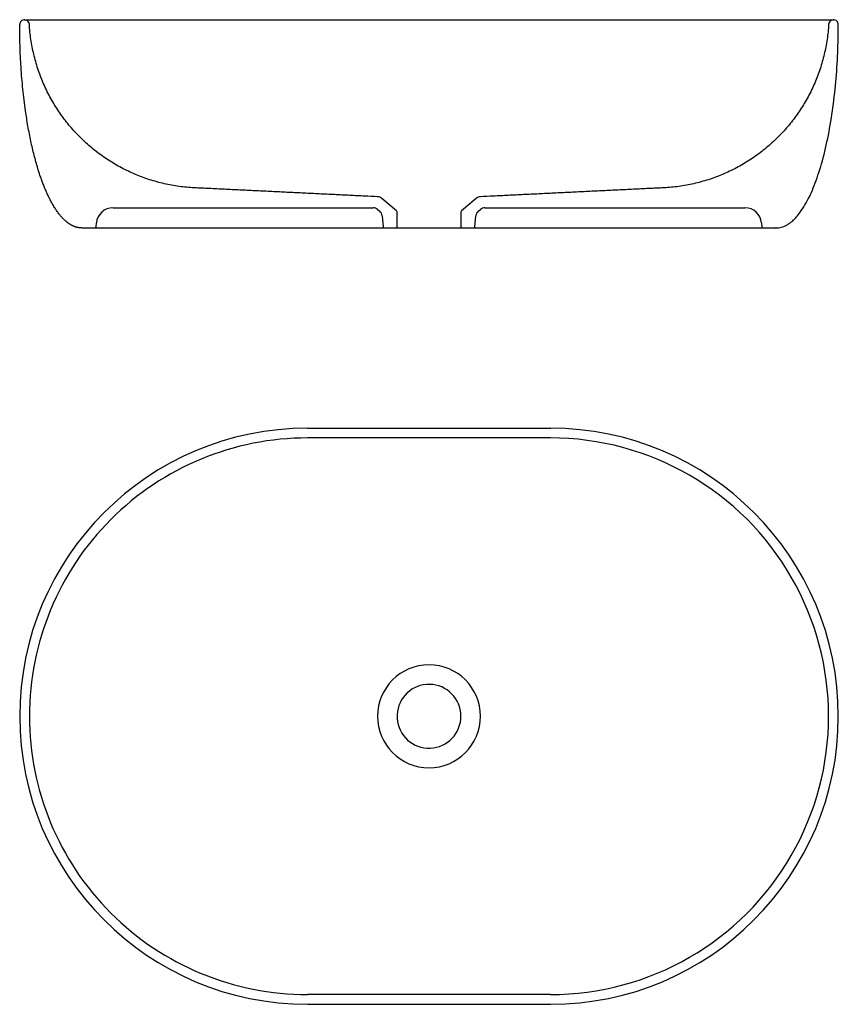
# Model space of a CAD drawing. Header units: millimetres. Extents: x 1370 to 2686, y 112 to 822.
# Tile 1 of 2: x 1370 to 1960, y 112 to 822. Entities that reach past the tile are written whole.
import ezdxf

# ---------------------------------------------------------------- set-up
doc = ezdxf.new("R2010")
doc.units = ezdxf.units.MM
doc.header["$MEASUREMENT"] = 0

msp = doc.modelspace()

# ---------------------------------------------------------------- linework, layer by layer
for p, q in [((1373.11, 821.48, 0), (1956.31, 821.48, 0)), ((1641.35, 683.78, 0), (1630.61, 692.8, 0)), ((1698.8, 692.8), (1688.06, 683.78)), ((1436.97, 686.02), (1624.42, 686.02)), ((1627.63, 684.85, 0), (1629.18, 683.55, 0)), ((1641.71, 672.48, 0), (1641.71, 683.02, 0)), ((1687.71, 683.02), (1687.71, 672.48)), ((1700.23, 683.55), (1701.78, 684.85)), ((1704.99, 686.02), (1892.44, 686.02)), ((1424.79, 672.4), (1425.02, 675.06)), ((1630.95, 680.16, 0), (1631.63, 672.4, 0)), ((1697.79, 672.4), (1698.47, 680.16)), ((1904.39, 675.06), (1904.63, 672.4)), ((1414.57, 671.48), (1414.37, 671.48)), ((1414.71, 671.49), (1914.71, 671.49)), ((1632.62, 671.48, 0), (1640.71, 671.48, 0)), ((1688.71, 671.48), (1696.79, 671.48)), ((1577.21, 527.22), (1752.21, 527.22)), ((1752.15, 520.22), (1577.26, 520.22)), ((1752.15, 119.22), (1577.26, 119.22)), ((1577.21, 112.22), (1752.21, 112.22))]:
    msp.add_line(p, q)
at = {"extrusion": (4.78669e-07, -1.88987e-08, 1)}
msp.add_arc((1373.21, 817.98, 0), 3.5, 88.33691, 180.00026, dxfattribs=at)
at = {"extrusion": (4.35745e-07, 2.52886e-08, 1)}
msp.add_arc((1373.21, 817.98, 0), 3.5, 3.32117, 88.33825, dxfattribs=at)
at = {"extrusion": (-4.22722e-07, 4.74224e-07, 1)}
msp.add_arc((1956.21, 817.98, 0), 3.5, 91.66175, 176.67883, dxfattribs=at)
at = {"extrusion": (-4.89178e-07, -4.66771e-07, 1)}
msp.add_arc((1956.21, 817.98, 0), 3.5, 359.99974, 91.66309, dxfattribs=at)
at = {"extrusion": (4.40697e-06, 1.56025e-05, 1)}
msp.add_arc((1627.4, 688.97, 0.02), 5, 50, 87.21651, dxfattribs=at)
at = {"extrusion": (1.11383e-05, -2.98831e-05, 1)}
msp.add_arc((1702.02, 688.97, 0), 5, 92.78348, 129.99993, dxfattribs=at)
at = {"extrusion": (-1.38814e-07, 1.51489e-07, 1)}
msp.add_arc((1436.97, 674.02, 0), 12, 90.00002, 174.99998, dxfattribs=at)
for centre, radius, start, end in [((1624.42, 681.02, 0), 5, 50, 90), ((1625.97, 679.72, 0), 5, 5.00001, 49.99999), ((1640.71, 683.02, 0), 1, 0.00001, 49.99999), ((1414.37, 16039.2), 15367.72, 269.999997, 270), ((1414.37, 685.74), 14.25, 270.61834, 271.35311), ((1423.79, 672.48), 1, 269.97714, 354.99977), ((1632.62, 672.48, 0), 1, 185, 270), ((1640.71, 672.48, 0), 1, 270.00002, 359.99998), ((1905.62, 672.48), 1, 185.00002, 270.02308), ((1577.21, 319.72), 207.5, 90, 270), ((1752.21, 319.72), 207.5, 270, 90), ((1577.2, 319.72), 200.5, 89.98339, 180.00064), ((1752.21, 319.72), 200.5, 269.98403, 90.01597), ((1664.71, 319.72), 37.07, 0.00007, 179.99994), ((1664.71, 319.72), 23, 183.84963, 177.3001), ((1577.2, 319.72), 200.5, 179.99939, 270.01658), ((1664.71, 319.72), 37.07, 180.00003, 359.99998), ((1664.37, 319.74), 22.66, 177.30231, 180.04264), ((1664.41, 319.71), 22.7, 179.95807, 183.85911)]:
    msp.add_arc(centre, radius, start, end)
at = {"extrusion": (0.000137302, -6.40249e-05, 1)}
msp.add_arc((1688.71, 683.02, 0.19), 1, 129.99997, 179.99999, dxfattribs=at)
at = {"extrusion": (4.42634e-06, -2.30421e-06, 1)}
msp.add_arc((1703.45, 679.72, 0.01), 5, 129.99994, 174.99998, dxfattribs=at)
at = {"extrusion": (-4.25252e-06, 1.16837e-05, 1)}
msp.add_arc((1704.99, 681.02, 0), 5, 90, 129.99994, dxfattribs=at)
at = {"extrusion": (1.38814e-07, 1.51488e-07, 1)}
msp.add_arc((1892.44, 674.02, 0), 12, 5.00001, 89.99999, dxfattribs=at)
at = {"extrusion": (-3.29081e-05, -3.29087e-05, 1)}
msp.add_arc((1688.71, 672.48, -0.08), 1, 180.0014, 269.99979, dxfattribs=at)
at = {"extrusion": (-4.15037e-06, 4.52933e-06, 1)}
msp.add_arc((1696.79, 672.48, 0), 1, 269.99772, 355.00228, dxfattribs=at)
for points, weights, knots in [([(1414.37, 671.48), (1410.27, 671.48), (1406.24, 673.93), (1401.97, 676.52), (1397.93, 681.77), (1389.33, 692.94), (1382.79, 714.39), (1369.71, 757.3), (1369.71, 817.98)], [1, 0.963388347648, 0.935929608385, 0.908470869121, 0.890165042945, 0.853553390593, 0.853553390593, 0.853553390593, 1], [0, 0, 0, 8.811285, 8.811285, 20.431817, 20.431817, 56.957402, 56.957402, 162.498342, 162.498342, 162.498342]), ([(1914.71, 671.49), (1914.88, 671.48, 0), (1915.04, 671.48, 0), (1959.71, 671.48, 0), (1959.71, 817.98)], [0.996900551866, 0.998441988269, 1, 0.707106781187, 1], [-7.862338, -7.862338, -7.862338, -7.853982, -7.853982, -6.283185, -6.283185, -6.283185])]:
    msp.add_rational_spline(points, weights, degree=2, knots=knots)
for points, knots in [([(1627.64, 693.96, 0), (1624.56, 694.11, 0), (1617.83, 694.44, 0), (1607.47, 694.94, 0), (1596.54, 695.47, 0), (1585.62, 696, 0), (1574.69, 696.53, 0), (1563.77, 697.07, 0), (1552.84, 697.6, 0), (1541.92, 698.13, 0), (1530.99, 698.66, 0), (1520.07, 699.19, 0), (1509.15, 699.73, 0), (1498.21, 700.23, 0), (1487.32, 700.87, 0), (1476.5, 702.64, 0), (1465.88, 705.3, 0), (1455.53, 708.88, 0), (1445.54, 713.36, 0), (1435.97, 718.69, 0), (1426.9, 724.83, 0), (1418.41, 731.74, 0), (1410.55, 739.36, 0), (1403.39, 747.64, 0), (1396.98, 756.51, 0), (1391.36, 765.92, 0), (1386.58, 775.79, 0), (1382.69, 786.02, 0), (1379.71, 796.55, 0), (1377.65, 807.28, 0), (1376.91, 814.55, 0), (1376.7, 818.19, 0)], [-271.740846, -271.740846, -271.740846, -271.740846, -263.7704, -254.350029, -244.929657, -235.509286, -226.088914, -216.668543, -207.248171, -197.8278, -188.407428, -178.987057, -169.566685, -160.146314, -150.725942, -141.30557, -131.885199, -122.464827, -113.044456, -103.624084, -94.203713, -84.783341, -75.36297, -65.942598, -56.522227, -47.101855, -37.681484, -28.261112, -18.840741, -9.420369, 0, 0, 0, 0]), ([(1952.71, 818.19), (1952.5, 814.55, 0), (1951.76, 807.28, 0), (1949.71, 796.55, 0), (1946.72, 786.02, 0), (1942.83, 775.79, 0), (1938.05, 765.92, 0), (1932.43, 756.51, 0), (1926.02, 747.64, 0), (1918.86, 739.36, 0), (1911, 731.74, 0), (1902.51, 724.83, 0), (1893.44, 718.69, 0), (1883.88, 713.36, 0), (1873.88, 708.88, 0), (1863.53, 705.3, 0), (1852.92, 702.64, 0), (1842.1, 700.87, 0), (1831.2, 700.23, 0), (1820.27, 699.73, 0), (1809.34, 699.19, 0), (1798.42, 698.66, 0), (1787.49, 698.13, 0), (1776.57, 697.6, 0), (1765.64, 697.07, 0), (1754.72, 696.53, 0), (1743.79, 696, 0), (1732.87, 695.47, 0), (1721.94, 694.94, 0), (1711.58, 694.44, 0), (1704.86, 694.11, 0), (1701.78, 693.96)], [0, 0, 0, 0, 9.420371, 18.840743, 28.261114, 37.681486, 47.101857, 56.522229, 65.9426, 75.362971, 84.783343, 94.203714, 103.624086, 113.044457, 122.464829, 131.8852, 141.305572, 150.725943, 160.146314, 169.566686, 178.987057, 188.407429, 197.8278, 207.248172, 216.668543, 226.088914, 235.509286, 244.929657, 254.350029, 263.7704, 271.740793, 271.740793, 271.740793, 271.740793])]:
    msp.add_open_spline(points, degree=3, knots=knots)

doc.saveas('drawing.dxf')
